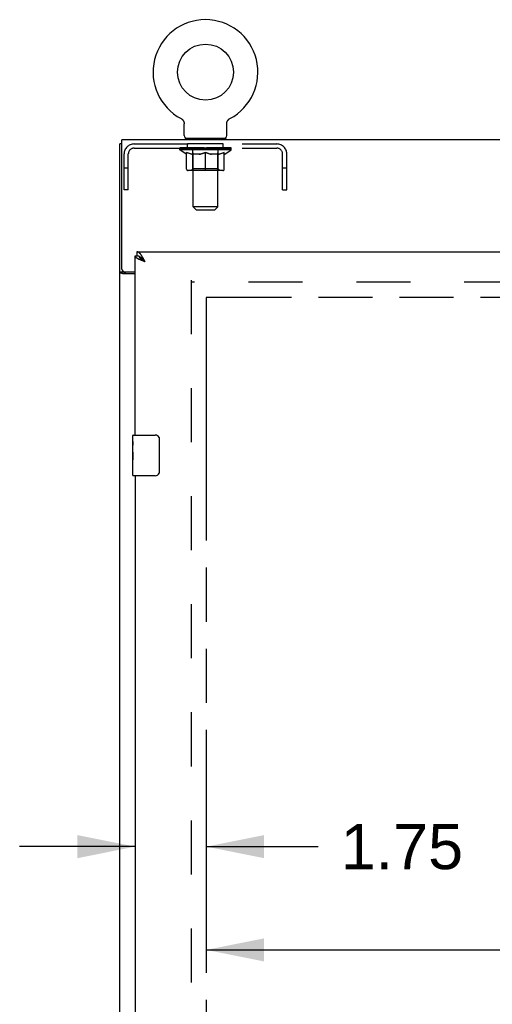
# Model space of a CAD drawing. Header units: inches. Extents: x 0 to 241, y 0 to 156.
# Tile 10 of 21: x 44 to 56, y 93 to 117. Entities that reach past the tile are written whole.
import ezdxf

# ---------------------------------------------------------------- set-up
doc = ezdxf.new("R2010")
doc.units = ezdxf.units.IN
doc.header["$LTSCALE"] = 13.26
doc.header["$MEASUREMENT"] = 0
doc.linetypes.add('HIDDEN', pattern=[0.2, 0.1, -0.1])
doc.linetypes.add('PHANTOM', pattern=[0.8, 0.45, -0.05, 0.1, -0.05, 0.1, -0.05])
doc.layers.get('0').update_dxf_attribs({"linetype": 'CONTINUOUS'})
for name, color, linetype in [('02___PRT_ALL_AXES', 7, 'CONTINUOUS'), ('AVAILABLE_DOOR_SPACE', 7, 'CONTINUOUS'), ('DEFAULT_2', 8, 'HIDDEN'), ('DIMENSIONS', 7, 'CONTINUOUS')]:
    doc.layers.add(name, color=color, linetype=linetype)
doc.styles.get("Standard").update_dxf_attribs({"font": 'arial.ttf'})
doc.dimstyles.new('DIMSTYLE_2', dxfattribs={"dimtxt": 1.106182, "dimasz": 1.418182, "dimexe": 0.09, "dimexo": 0.07, "dimgap": 0.039, "dimtad": 0, "dimtih": 1, "dimtoh": 1, "dimzin": 4, "dimdsep": 46, "dimtxsty": 'Standard', "dimblk": '_FILLED', "dimblk1": '_FILLED', "dimblk2": '_FILLED', "dimcen": 0.09, "dimazin": 1, "dimtfac": 1, "dimtdec": 3, "dimtofl": 0, "dimtmove": 0, "dimatfit": 3, "dimldrblk": '_FILLED', "dimfxl": 1, "dimtolj": 1, "dimtzin": 4, "dimarcsym": 0})

# ---------------------------------------------------------------- blocks, each defined once
blk = doc.blocks.new('_FILLED')
at = {"color": 0, "linetype": 'ByBlock'}
blk.add_solid([(0, 0), (-1, 0.2), (-1, -0.2)], dxfattribs=at)
blk = doc.blocks.new('*D15')
at = {"layer": 'DIMENSIONS', "color": 2, "linetype": 'Continuous'}
for p, q in [((48.601, 94.094), (60.376, 94.094)), ((71.913, 94.094), (65.347, 94.094))]:
    blk.add_line(p, q, dxfattribs=at)
at = {"layer": 'DIMENSIONS', "color": 2, "linetype": 'Continuous', "xscale": 1.4181818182, "yscale": 1.4181818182, "zscale": 1.4181818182, "rotation": 180}
blk.add_blockref('_FILLED', (48.601, 94.094), dxfattribs=at)
at = {"layer": 'DIMENSIONS', "color": 2, "linetype": 'Continuous', "xscale": 1.4181818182, "yscale": 1.4181818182, "zscale": 1.4181818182}
blk.add_blockref('_FILLED', (71.913, 94.094), dxfattribs=at)
at = {"layer": 'DIMENSIONS', "color": 2, "linetype": 'Continuous', "insert": (62.861, 94.647), "char_height": 1.1062, "width": 3.86547, "attachment_point": 2, "line_spacing_factor": 0.9}
blk.add_mtext('23.31', dxfattribs=at)
blk = doc.blocks.new('*D16')
at = {"layer": 'DIMENSIONS', "color": 2, "linetype": 'Continuous'}
for p, q in [((46.851, 96.629), (44.014, 96.629)), ((48.601, 96.629), (51.35, 96.629))]:
    blk.add_line(p, q, dxfattribs=at)
at = {"layer": 'DIMENSIONS', "color": 2, "linetype": 'Continuous', "xscale": 1.4181818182, "yscale": 1.4181818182, "zscale": 1.4181818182}
blk.add_blockref('_FILLED', (46.851, 96.629), dxfattribs=at)
at = {"layer": 'DIMENSIONS', "color": 2, "linetype": 'Continuous', "xscale": 1.4181818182, "yscale": 1.4181818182, "zscale": 1.4181818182, "rotation": 180}
blk.add_blockref('_FILLED', (48.601, 96.629), dxfattribs=at)
at = {"layer": 'DIMENSIONS', "color": 2, "linetype": 'Continuous', "insert": (51.903, 97.182), "char_height": 1.1062, "width": 3.00602, "attachment_point": 1, "line_spacing_factor": 0.9}
blk.add_mtext('1.75', dxfattribs=at)

msp = doc.modelspace()

# ---------------------------------------------------------------- linework, layer by layer
at = {"color": 7, "linetype": 'Continuous'}
for p, q in [((47.98, 114.501), (47.98, 114.501)), ((47.98, 114.501), (47.985, 114.498)), ((47.981, 114.5), (47.983, 114.499)), ((47.985, 114.498), (47.989, 114.495)), ((47.989, 114.495), (47.993, 114.493)), ((47.993, 114.493), (47.998, 114.49)), ((47.998, 114.49), (48.002, 114.486)), ((48.002, 114.486), (48.006, 114.483)), ((48.006, 114.483), (48.01, 114.48)), ((48.01, 114.48), (48.014, 114.476)), ((48.014, 114.476), (48.017, 114.472)), ((48.017, 114.472), (48.021, 114.468)), ((48.021, 114.469), (48.024, 114.464)), ((48.024, 114.465), (48.027, 114.46)), ((48.027, 114.46), (48.031, 114.456)), ((48.03, 114.456), (48.033, 114.452)), ((48.033, 114.452), (48.036, 114.447)), ((48.036, 114.447), (48.039, 114.443)), ((48.039, 114.443), (48.041, 114.438)), ((48.041, 114.438), (48.044, 114.433)), ((48.043, 114.434), (48.046, 114.429)), ((48.046, 114.429), (48.048, 114.424)), ((48.048, 114.424), (48.049, 114.419)), ((48.049, 114.419), (48.051, 114.414)), ((48.051, 114.414), (48.052, 114.409)), ((48.052, 114.409), (48.053, 114.404)), ((48.053, 114.404), (48.054, 114.399)), ((48.054, 114.399), (48.055, 114.394)), ((48.057, 114.081), (48.057, 114.373)), ((49.103, 114.388), (49.104, 114.394)), ((49.103, 114.383), (49.103, 114.388)), ((49.103, 114.378), (49.103, 114.383)), ((49.103, 114.378), (49.103, 114.383)), ((49.103, 114.373), (49.103, 114.378)), ((49.103, 114.081), (49.103, 114.373)), ((49.104, 114.394), (49.105, 114.399)), ((49.105, 114.399), (49.106, 114.404)), ((49.106, 114.404), (49.107, 114.409)), ((49.107, 114.409), (49.109, 114.414)), ((49.109, 114.414), (49.11, 114.419)), ((49.11, 114.419), (49.112, 114.424)), ((49.112, 114.424), (49.114, 114.429)), ((49.114, 114.429), (49.116, 114.434)), ((49.116, 114.433), (49.118, 114.438)), ((49.121, 114.443), (49.123, 114.447)), ((49.123, 114.447), (49.126, 114.452)), ((49.126, 114.452), (49.129, 114.456)), ((49.129, 114.456), (49.132, 114.46)), ((49.132, 114.46), (49.135, 114.465)), ((49.135, 114.464), (49.139, 114.469)), ((49.139, 114.468), (49.142, 114.472)), ((49.142, 114.472), (49.146, 114.476)), ((49.146, 114.476), (49.15, 114.48)), ((49.15, 114.48), (49.154, 114.483)), ((49.153, 114.483), (49.158, 114.486)), ((49.158, 114.486), (49.162, 114.49)), ((49.162, 114.49), (49.166, 114.493)), ((49.166, 114.493), (49.17, 114.495)), ((49.17, 114.495), (49.175, 114.498)), ((49.17, 114.495), (49.172, 114.496)), ((49.175, 114.498), (49.179, 114.501)), ((49.176, 114.499), (49.178, 114.5)), ((49.179, 114.501), (49.179, 114.501)), ((46.528, 113.878), (46.476, 113.878)), ((48.08, 114.012), (48.08, 113.982)), ((49.08, 114.012), (48.08, 114.012)), ((49.08, 114.012), (49.08, 113.982)), ((46.893, 111.232), (46.893, 111.128)), ((46.851, 111.128), (46.893, 111.128)), ((46.957, 111.111), (46.955, 111.112)), ((47.068, 111.018), (47.061, 111.025)), ((47.074, 111.011), (47.068, 111.018)), ((47.08, 110.996), (47.072, 111.002)), ((47.084, 111), (47.074, 111.011)), ((47.097, 110.985), (47.08, 110.996)), ((47.097, 110.985), (47.084, 111)), ((46.58, 110.73), (46.476, 110.73)), ((46.58, 110.73), (46.58, 110.742)), ((46.791, 106.571), (46.791, 106.717)), ((46.806, 106.732), (47.346, 106.732)), ((47.446, 106.632), (47.446, 105.832)), ((46.791, 106.313), (46.791, 106.347)), ((46.791, 106.116), (46.791, 106.148)), ((46.791, 105.747), (46.791, 105.886)), ((47.346, 105.732), (46.806, 105.732))]:
    msp.add_line(p, q, dxfattribs=at)
at = {"color": 3, "linetype": 'Continuous'}
for p, q in [((46.476, 42.086), (46.476, 113.878)), ((46.528, 110.801), (46.528, 113.982)), ((106.424, 113.982), (46.528, 113.982)), ((46.893, 111.232), (75.496, 111.232)), ((46.851, 106.732), (46.851, 111.128)), ((47.008, 111.019), (46.997, 111.023)), ((47.02, 111.014), (47.008, 111.019)), ((47.031, 111.01), (47.02, 111.014)), ((47.043, 111.005), (47.031, 111.01)), ((47.055, 111.001), (47.043, 111.005)), ((47.061, 111.053), (47.054, 111.065)), ((47.073, 110.994), (47.055, 111.001)), ((47.068, 111.041), (47.061, 111.053)), ((47.074, 111.029), (47.068, 111.041)), ((47.097, 110.985), (47.073, 110.994)), ((47.084, 111.01), (47.074, 111.029)), ((47.097, 110.985), (47.084, 111.01)), ((46.588, 110.741), (46.851, 110.741)), ((46.851, 110.689), (46.546, 110.689)), ((46.851, 105.732), (46.851, 80.482))]:
    msp.add_line(p, q, dxfattribs=at)
at = {"color": 7, "linetype": 'Continuous'}
for points in [[(48.055, 114.394), (48.056, 114.388), (48.056, 114.383)], [(48.056, 114.388), (48.056, 114.383), (48.057, 114.378), (48.057, 114.373)], [(49.118, 114.438), (49.121, 114.443), (49.123, 114.447)], [(46.955, 111.112), (46.952, 111.113), (46.949, 111.115), (46.945, 111.116), (46.942, 111.118), (46.939, 111.119), (46.936, 111.12), (46.932, 111.121), (46.929, 111.122), (46.926, 111.123), (46.922, 111.124), (46.919, 111.125), (46.916, 111.126), (46.912, 111.126), (46.909, 111.127), (46.906, 111.127), (46.903, 111.127), (46.899, 111.128), (46.896, 111.128), (46.893, 111.128)], [(47.051, 111.035), (47.048, 111.038), (47.044, 111.042), (47.041, 111.045), (47.038, 111.048), (47.035, 111.051), (47.031, 111.055), (47.028, 111.058), (47.025, 111.061), (47.021, 111.064), (47.018, 111.067), (47.015, 111.07), (47.011, 111.073), (47.008, 111.075), (47.005, 111.078), (47.002, 111.081), (46.998, 111.084), (46.995, 111.086), (46.992, 111.089), (46.988, 111.091), (46.985, 111.093), (46.982, 111.096), (46.978, 111.098), (46.975, 111.1), (46.972, 111.102), (46.969, 111.104), (46.965, 111.106), (46.962, 111.108), (46.959, 111.11), (46.957, 111.111)], [(47.059, 111.01), (47.051, 111.016), (47.047, 111.018), (47.043, 111.021), (47.039, 111.024), (47.035, 111.026), (47.031, 111.029), (47.027, 111.032), (47.023, 111.035), (47.02, 111.037), (47.016, 111.04), (47.013, 111.043), (47.009, 111.046), (47.006, 111.048), (47.003, 111.051), (47, 111.054), (46.996, 111.057), (46.993, 111.059), (46.991, 111.062), (46.988, 111.065), (46.985, 111.068), (46.982, 111.07), (46.98, 111.073), (46.978, 111.076), (46.975, 111.079), (46.973, 111.081), (46.971, 111.084), (46.969, 111.087), (46.967, 111.089), (46.966, 111.092), (46.964, 111.095), (46.962, 111.098), (46.961, 111.1), (46.96, 111.103), (46.959, 111.106), (46.958, 111.109), (46.957, 111.111)], [(47.061, 111.025), (47.058, 111.028), (47.051, 111.035)], [(47.072, 111.002), (47.063, 111.007), (47.059, 111.01)], [(46.596, 110.715), (46.593, 110.716), (46.591, 110.717), (46.589, 110.719), (46.586, 110.72), (46.585, 110.721), (46.583, 110.723), (46.582, 110.724), (46.581, 110.726), (46.58, 110.727), (46.58, 110.729), (46.58, 110.73)], [(46.62, 110.689), (46.62, 110.691), (46.62, 110.693), (46.619, 110.695), (46.619, 110.697), (46.618, 110.699), (46.617, 110.7), (46.616, 110.702), (46.614, 110.703), (46.613, 110.705), (46.611, 110.706), (46.609, 110.708), (46.607, 110.709), (46.605, 110.71), (46.603, 110.711), (46.6, 110.713), (46.596, 110.715)], [(47.439, 106.668), (47.441, 106.662), (47.443, 106.656), (47.444, 106.651), (47.445, 106.644), (47.445, 106.638), (47.446, 106.632)], [(47.446, 105.832), (47.445, 105.826), (47.445, 105.819), (47.444, 105.813), (47.443, 105.807), (47.441, 105.801), (47.439, 105.796)]]:
    msp.add_lwpolyline(points, dxfattribs=at)
at = {"color": 3, "linetype": 'Continuous'}
for points in [[(47.018, 111.126), (47.015, 111.131), (47.011, 111.136), (47.008, 111.141), (47.005, 111.146), (47.002, 111.151), (46.998, 111.155), (46.995, 111.16), (46.992, 111.164), (46.988, 111.168), (46.985, 111.172), (46.982, 111.176), (46.978, 111.18), (46.975, 111.184), (46.972, 111.188), (46.969, 111.191), (46.965, 111.195), (46.962, 111.198), (46.959, 111.201), (46.955, 111.204), (46.952, 111.207), (46.949, 111.209), (46.945, 111.212), (46.942, 111.214), (46.939, 111.217), (46.936, 111.219), (46.932, 111.221), (46.929, 111.222), (46.926, 111.224), (46.922, 111.225), (46.919, 111.227), (46.916, 111.228), (46.912, 111.229), (46.909, 111.23), (46.906, 111.231), (46.903, 111.231), (46.899, 111.232), (46.896, 111.232), (46.893, 111.232)], [(46.955, 111.041), (46.95, 111.043), (46.946, 111.045), (46.941, 111.048), (46.936, 111.05), (46.932, 111.052), (46.927, 111.054), (46.923, 111.057), (46.919, 111.059), (46.915, 111.061), (46.911, 111.063), (46.907, 111.066), (46.903, 111.068), (46.899, 111.07), (46.896, 111.072), (46.892, 111.074), (46.889, 111.077), (46.886, 111.079), (46.883, 111.081), (46.88, 111.083), (46.877, 111.086), (46.874, 111.088), (46.872, 111.09), (46.869, 111.092), (46.867, 111.094), (46.865, 111.097), (46.863, 111.099), (46.861, 111.101), (46.86, 111.103), (46.858, 111.106), (46.857, 111.108), (46.855, 111.11), (46.854, 111.112), (46.853, 111.115), (46.853, 111.117), (46.852, 111.119), (46.851, 111.121), (46.851, 111.123), (46.851, 111.126), (46.851, 111.128)], [(46.997, 111.023), (46.986, 111.028), (46.981, 111.03), (46.976, 111.032), (46.97, 111.034), (46.965, 111.037), (46.96, 111.039), (46.955, 111.041)], [(47.054, 111.065), (47.051, 111.071), (47.048, 111.077), (47.044, 111.083), (47.041, 111.088), (47.038, 111.094), (47.035, 111.099), (47.031, 111.105), (47.028, 111.11), (47.025, 111.116), (47.021, 111.121), (47.018, 111.126)], [(46.546, 110.689), (46.543, 110.691), (46.541, 110.692), (46.538, 110.694), (46.535, 110.696), (46.531, 110.697), (46.528, 110.698), (46.523, 110.7), (46.519, 110.701), (46.515, 110.703), (46.511, 110.704), (46.507, 110.705), (46.503, 110.707), (46.5, 110.708), (46.496, 110.709), (46.493, 110.711), (46.49, 110.712), (46.487, 110.714), (46.485, 110.715), (46.483, 110.717), (46.481, 110.719), (46.479, 110.721), (46.478, 110.722), (46.477, 110.724), (46.476, 110.726), (46.476, 110.728), (46.476, 110.73)]]:
    msp.add_lwpolyline(points, dxfattribs=at)
at = {"color": 7, "linetype": 'Continuous'}
msp.add_circle((48.58, 115.64), 0.688, dxfattribs=at)
for centre, radius, start, end in [((48.58, 115.64), 1.288, 297.7005, 242.2995), ((48.126, 114.081), 0.069, 180, 270), ((49.034, 114.081), 0.069, 270, 360), ((46.806, 106.717), 0.015, 90, 180), ((47.346, 106.632), 0.1, 21.1999, 90), ((46.806, 105.747), 0.015, 180, 270), ((47.346, 105.832), 0.1, 270, 338.7946)]:
    msp.add_arc(centre, radius, start, end, dxfattribs=at)
at = {"color": 3, "linetype": 'Continuous'}
msp.add_arc((46.588, 110.801), 0.06, 180, 270, dxfattribs=at)
at = {"layer": '02___PRT_ALL_AXES', "color": 8, "linetype": 'HIDDEN'}
for p, q in [((48.142, 113.774), (48.142, 113.878)), ((49.017, 113.878), (48.142, 113.878)), ((49.017, 113.774), (49.017, 113.878)), ((49.017, 113.774), (48.142, 113.774))]:
    msp.add_line(p, q, dxfattribs=at)
at = {"layer": '02___PRT_ALL_AXES', "color": 7, "linetype": 'Continuous'}
for p, q in [((46.791, 106.571), (46.791, 106.717)), ((46.791, 106.313), (46.791, 106.57)), ((46.796, 106.515), (46.791, 106.515)), ((46.791, 106.347), (46.798, 106.347)), ((46.798, 106.347), (46.798, 106.483)), ((46.791, 105.747), (46.791, 106.311)), ((46.792, 106.284), (46.791, 106.284)), ((46.791, 106.152), (46.797, 106.152)), ((46.791, 106.116), (46.798, 106.116)), ((46.792, 106.286), (46.794, 106.264)), ((46.798, 105.886), (46.798, 106.116)), ((46.791, 106.054), (46.798, 106.054)), ((46.791, 105.886), (46.798, 105.886))]:
    msp.add_line(p, q, dxfattribs=at)
for points in [[(46.791, 106.571), (46.791, 106.567), (46.791, 106.563), (46.792, 106.557), (46.793, 106.544)], [(46.793, 106.544), (46.794, 106.537), (46.795, 106.529), (46.796, 106.52)], [(46.796, 106.52), (46.797, 106.511), (46.797, 106.502), (46.798, 106.493), (46.798, 106.483)], [(46.791, 106.313), (46.791, 106.305), (46.791, 106.296), (46.792, 106.286)], [(46.794, 106.264), (46.795, 106.252), (46.796, 106.24), (46.797, 106.228), (46.797, 106.215), (46.798, 106.203), (46.798, 106.19), (46.798, 106.177), (46.797, 106.164), (46.797, 106.152), (46.796, 106.139), (46.795, 106.127)]]:
    msp.add_lwpolyline(points, dxfattribs=at)
msp.add_ellipse((47.054, 106.148), major_axis=(0.263, 0), ratio=0.432808, start_param=3.141593, end_param=3.321581, dxfattribs=at)
at = {"layer": 'AVAILABLE_DOOR_SPACE', "color": 4, "linetype": 'PHANTOM'}
for p, q in [((48.601, 110.107), (48.601, 49.857)), ((71.913, 110.107), (48.601, 110.107))]:
    msp.add_line(p, q, dxfattribs=at)
at = {"layer": 'DEFAULT_2', "color": 8, "linetype": 'HIDDEN'}
for p, q in [((47.98, 114.501), (47.98, 114.501)), ((47.988, 114.496), (47.989, 114.495)), ((49.179, 114.501), (49.179, 114.501)), ((46.826, 113.878), (50.333, 113.878)), ((48.267, 114.012), (48.267, 113.982)), ((48.28, 112.331), (48.28, 113.977)), ((48.88, 112.331), (48.88, 113.977)), ((48.892, 114.012), (48.892, 113.982)), ((46.58, 112.753), (46.58, 113.631)), ((46.684, 112.753), (46.684, 113.631)), ((46.826, 113.774), (50.333, 113.774)), ((47.946, 113.735), (47.946, 113.782)), ((48.106, 113.624), (47.946, 113.735)), ((49.213, 113.735), (47.946, 113.735)), ((47.956, 113.775), (47.956, 113.782)), ((47.965, 113.772), (47.965, 113.775)), ((47.965, 113.772), (49.195, 113.772)), ((47.974, 113.772), (47.974, 113.775)), ((47.975, 113.772), (47.975, 113.775)), ((47.985, 113.775), (47.985, 113.782)), ((48.001, 113.772), (48.001, 113.775)), ((48.003, 113.772), (48.003, 113.775)), ((48.031, 113.775), (48.031, 113.782)), ((48.046, 113.772), (48.046, 113.775)), ((48.048, 113.772), (48.048, 113.775)), ((48.253, 113.775), (48.051, 113.775)), ((48.095, 113.775), (48.095, 113.782)), ((48.096, 113.772), (48.096, 113.775)), ((48.097, 113.772), (48.097, 113.775)), ((48.1, 113.772), (48.1, 113.775)), ((48.106, 113.624), (48.116, 113.624)), ((48.107, 113.772), (48.107, 113.775)), ((48.107, 113.772), (48.107, 113.775)), ((48.11, 113.772), (48.11, 113.775)), ((48.114, 113.772), (48.114, 113.776)), ((48.116, 113.261), (48.116, 113.667)), ((48.118, 113.772), (48.118, 113.775)), ((48.132, 113.772), (48.132, 113.775)), ((48.15, 113.772), (48.15, 113.775)), ((48.151, 113.772), (48.151, 113.778)), ((48.171, 113.772), (48.171, 113.775)), ((48.171, 113.772), (48.171, 113.775)), ((48.173, 113.775), (48.173, 113.782)), ((48.182, 113.772), (48.182, 113.775)), ((48.186, 113.772), (48.186, 113.775)), ((48.196, 113.772), (48.196, 113.775)), ((48.207, 113.772), (48.207, 113.779)), ((48.223, 113.772), (48.223, 113.775)), ((48.226, 113.772), (48.226, 113.775)), ((48.253, 113.772), (48.253, 113.775)), ((48.32, 113.775), (48.258, 113.775)), ((48.438, 113.624), (48.259, 113.624)), ((48.263, 113.775), (48.263, 113.782)), ((48.267, 113.263), (48.267, 113.732)), ((48.27, 113.772), (48.27, 113.775)), ((48.275, 113.772), (48.275, 113.775)), ((48.281, 113.772), (48.281, 113.78)), ((48.285, 113.772), (48.285, 113.775)), ((48.296, 113.772), (48.296, 113.775)), ((48.32, 113.772), (48.32, 113.775)), ((48.395, 113.775), (48.336, 113.775)), ((48.356, 113.772), (48.356, 113.775)), ((48.363, 113.775), (48.363, 113.782)), ((48.367, 113.772), (48.367, 113.775)), ((48.369, 113.772), (48.369, 113.781)), ((48.372, 113.772), (48.372, 113.775)), ((48.379, 113.772), (48.379, 113.775)), ((48.395, 113.772), (48.395, 113.775)), ((48.475, 113.775), (48.421, 113.775)), ((48.434, 113.772), (48.434, 113.775)), ((48.465, 113.775), (48.58, 113.782)), ((48.47, 113.775), (48.47, 113.782)), ((48.47, 113.775), (48.47, 113.782)), ((48.47, 113.782), (48.47, 113.782)), ((48.47, 113.772), (48.47, 113.775)), ((48.474, 113.772), (48.474, 113.775)), ((48.475, 113.772), (48.475, 113.775)), ((48.476, 113.772), (48.476, 113.775)), ((48.559, 113.775), (48.511, 113.775)), ((48.516, 113.772), (48.516, 113.775)), ((48.559, 113.772), (48.559, 113.775)), ((48.577, 113.775), (48.577, 113.775)), ((48.577, 113.772), (48.577, 113.775)), ((48.577, 113.772), (48.577, 113.775)), ((48.58, 113.775), (48.58, 113.782)), ((48.58, 113.224), (48.58, 113.667)), ((48.582, 113.772), (48.582, 113.775)), ((48.582, 113.772), (48.582, 113.775)), ((48.582, 113.775), (48.582, 113.775)), ((48.584, 113.775), (48.649, 113.775)), ((48.601, 113.772), (48.601, 113.775)), ((48.617, 113.775), (48.617, 113.78)), ((48.617, 113.78), (48.694, 113.775)), ((48.638, 113.775), (48.638, 113.778)), ((48.643, 113.772), (48.643, 113.775)), ((48.684, 113.772), (48.684, 113.775)), ((48.684, 113.772), (48.684, 113.775)), ((48.684, 113.775), (48.739, 113.775)), ((48.685, 113.772), (48.685, 113.775)), ((48.689, 113.775), (48.689, 113.782)), ((48.689, 113.782), (48.69, 113.782)), ((48.689, 113.772), (48.689, 113.775)), ((48.69, 113.775), (48.69, 113.782)), ((48.901, 113.624), (48.721, 113.624)), ((48.726, 113.772), (48.726, 113.775)), ((48.765, 113.772), (48.765, 113.775)), ((48.765, 113.775), (48.824, 113.775)), ((48.78, 113.772), (48.78, 113.775)), ((48.787, 113.772), (48.787, 113.775)), ((48.79, 113.772), (48.79, 113.781)), ((48.793, 113.772), (48.793, 113.775)), ((48.796, 113.775), (48.796, 113.782)), ((48.804, 113.772), (48.804, 113.775)), ((48.84, 113.772), (48.84, 113.775)), ((48.84, 113.775), (48.902, 113.775)), ((48.864, 113.772), (48.864, 113.775)), ((48.875, 113.772), (48.875, 113.775)), ((48.879, 113.772), (48.879, 113.78)), ((48.885, 113.772), (48.885, 113.775)), ((48.89, 113.772), (48.89, 113.775)), ((48.892, 113.263), (48.892, 113.732)), ((48.896, 113.775), (48.896, 113.782)), ((48.907, 113.772), (48.907, 113.775)), ((48.907, 113.775), (49.108, 113.775)), ((48.934, 113.772), (48.934, 113.775)), ((48.937, 113.772), (48.937, 113.775)), ((48.952, 113.772), (48.952, 113.779)), ((48.964, 113.772), (48.964, 113.775)), ((48.973, 113.772), (48.973, 113.775)), ((48.977, 113.772), (48.977, 113.775)), ((48.987, 113.775), (48.987, 113.782)), ((48.988, 113.772), (48.988, 113.775)), ((48.988, 113.772), (48.988, 113.775)), ((49.009, 113.772), (49.009, 113.778)), ((49.009, 113.772), (49.009, 113.775)), ((49.027, 113.772), (49.027, 113.775)), ((49.041, 113.772), (49.041, 113.775)), ((49.043, 113.261), (49.043, 113.667)), ((49.043, 113.624), (49.054, 113.624)), ((49.046, 113.772), (49.046, 113.776)), ((49.049, 113.772), (49.049, 113.775)), ((49.052, 113.772), (49.052, 113.775)), ((49.053, 113.772), (49.053, 113.775)), ((49.054, 113.624), (49.213, 113.735)), ((49.06, 113.772), (49.06, 113.775)), ((49.063, 113.772), (49.063, 113.775)), ((49.063, 113.772), (49.063, 113.775)), ((49.065, 113.775), (49.065, 113.782)), ((49.111, 113.772), (49.111, 113.775)), ((49.114, 113.772), (49.114, 113.775)), ((49.128, 113.775), (49.128, 113.782)), ((49.157, 113.772), (49.157, 113.775)), ((49.159, 113.772), (49.159, 113.775)), ((49.175, 113.775), (49.175, 113.782)), ((49.185, 113.772), (49.185, 113.775)), ((49.186, 113.772), (49.186, 113.775)), ((49.195, 113.772), (49.195, 113.775)), ((49.203, 113.775), (49.203, 113.782)), ((49.213, 113.735), (49.213, 113.782)), ((50.476, 112.753), (50.476, 113.631)), ((50.58, 112.753), (50.58, 113.631)), ((46.684, 113.283), (46.58, 113.283)), ((49.006, 113.224), (48.153, 113.224)), ((48.267, 113.263), (48.227, 113.224)), ((48.892, 113.263), (48.267, 113.263)), ((48.892, 113.263), (48.932, 113.224)), ((50.58, 113.283), (50.476, 113.283)), ((46.684, 112.753), (46.58, 112.753)), ((50.476, 112.753), (50.58, 112.753)), ((48.349, 112.262), (48.28, 112.331)), ((48.88, 112.331), (48.28, 112.331)), ((48.349, 112.262), (48.811, 112.262)), ((48.811, 112.262), (48.88, 112.331)), ((48.226, 110.534), (48.226, 49.43)), ((74.83, 110.482), (48.226, 110.482))]:
    msp.add_line(p, q, dxfattribs=at)
for points in [[(48.116, 113.667), (48.142, 113.657), (48.167, 113.648), (48.192, 113.64), (48.217, 113.634), (48.242, 113.628), (48.266, 113.624)], [(48.259, 113.624), (48.235, 113.628), (48.212, 113.634), (48.188, 113.641), (48.164, 113.648), (48.14, 113.657), (48.116, 113.666)], [(48.429, 113.624), (48.454, 113.628), (48.478, 113.634), (48.503, 113.641), (48.529, 113.648), (48.554, 113.657), (48.58, 113.667)], [(48.58, 113.666), (48.555, 113.656), (48.531, 113.648), (48.508, 113.64), (48.485, 113.634), (48.461, 113.628), (48.438, 113.624)], [(48.58, 113.667), (48.606, 113.657), (48.631, 113.648), (48.656, 113.64), (48.681, 113.634), (48.706, 113.628), (48.731, 113.624)], [(48.721, 113.624), (48.698, 113.628), (48.674, 113.634), (48.651, 113.64), (48.628, 113.648), (48.604, 113.656), (48.58, 113.666)], [(48.893, 113.624), (48.918, 113.628), (48.943, 113.634), (48.967, 113.64), (48.992, 113.648), (49.018, 113.657), (49.043, 113.667)], [(49.043, 113.666), (49.019, 113.656), (48.995, 113.648), (48.971, 113.64), (48.947, 113.634), (48.924, 113.628), (48.901, 113.624)]]:
    msp.add_lwpolyline(points, dxfattribs=at)
for centre, radius, start, end in [((46.826, 113.631), 0.246, 90, 180), ((48.245, 113.977), 0.0345, 0, 90), ((48.914, 113.977), 0.0345, 90, 180), ((50.333, 113.631), 0.246, 0, 90), ((46.826, 113.631), 0.142, 90, 180), ((48.227, 113.732), 0.0398, 0, 90), ((48.932, 113.732), 0.0398, 90, 180), ((50.333, 113.631), 0.142, 0, 90), ((48.153, 113.261), 0.0371, 180, 270), ((49.006, 113.261), 0.0371, 270, 360)]:
    msp.add_arc(centre, radius, start, end, dxfattribs=at)
for centre, major_axis, ratio, start_param, end_param in [((48.58, 113.782), (0.633, 0.007), 0.05963, 2.96643, 3.140963), ((47.927, 113.77), (0.198, 0), 0.060556, 0.430652, 1.470503), ((48.58, 113.782), (0.633, 0), 0.060556, -3.141593, -2.96706), ((47.927, 113.763), (0.198, 0.002), 0.05963, 1.376596, 1.469874), ((48.58, 113.782), (0.633, 0.013), 0.05688, 2.791345, 2.965878), ((47.902, 113.77), (0.198, 0.002), 0.05963, 0.25549, 1.295341), ((47.971, 113.77), (0.198, -0.002), 0.05963, 0.605815, 1.645666), ((48.58, 113.782), (0.633, -0.007), 0.05963, -2.96643, -2.791898), ((47.971, 113.763), (0.198, 0), 0.060556, 1.551758, 1.645036), ((47.902, 113.763), (0.198, 0.004), 0.05688, 1.20151, 1.294789), ((47.972, 113.766), (0.164, 0.002), 0.05963, 1.065228, 1.614276), ((47.952, 113.766), (0.164, 0.003), 0.05688, 0.890143, 1.43919), ((48.01, 113.766), (0.164, 0), 0.060556, 1.240391, 1.789438), ((48.58, 113.782), (0.633, 0.019), 0.052395, 2.616403, 2.790936), ((47.899, 113.77), (0.198, 0.004), 0.05688, 0.080405, 1.120256), ((48.033, 113.77), (0.198, -0.004), 0.05688, 0.7809, 1.820751), ((48.58, 113.782), (0.633, -0.013), 0.05688, -2.791345, -2.616812), ((48.033, 113.763), (0.198, -0.002), 0.05963, 1.72692, 1.820198), ((47.899, 113.763), (0.198, 0.006), 0.052395, 1.026568, 1.119847), ((47.952, 113.766), (0.164, 0.005), 0.052395, 0.715201, 1.264248), ((48.066, 113.766), (0.164, -0.002), 0.05963, 1.415553, 1.9646), ((48.58, 113.782), (0.633, 0.025), 0.046319, 2.441654, 2.616187), ((48.113, 113.77), (0.198, -0.006), 0.052395, 0.955842, 1.995693), ((47.916, 113.77), (0.198, 0.006), 0.052395, -0.094537, 0.945314), ((48.58, 113.782), (0.633, -0.019), 0.052395, -2.616403, -2.44187), ((48.113, 113.763), (0.198, -0.004), 0.05688, 1.902006, 1.995284), ((47.916, 113.763), (0.198, 0.008), 0.046319, 0.851819, 0.945098), ((47.97, 113.766), (0.164, 0.006), 0.046319, 0.540452, 1.089499), ((48.137, 113.766), (0.164, -0.003), 0.05688, 1.590638, 2.139686), ((48.58, 113.782), (0.633, 0.029), 0.038841, 2.267123, 2.441656), ((48.206, 113.77), (0.198, -0.008), 0.046319, 1.130591, 2.170442), ((47.953, 113.77), (0.198, 0.008), 0.046319, -0.269286, 0.770565), ((48.58, 113.782), (0.633, -0.025), 0.046319, -2.441654, -2.267121), ((48.206, 113.763), (0.198, -0.006), 0.052395, 2.076947, 2.170226), ((47.953, 113.763), (0.198, 0.009), 0.038841, 0.677289, 0.770567), ((48.007, 113.766), (0.164, 0.008), 0.038841, 0.365921, 0.914969), ((48.221, 113.766), (0.164, -0.005), 0.052395, 1.76558, 2.314627), ((48.58, 113.782), (0.633, 0.033), 0.030195, 2.09281, 2.267343), ((48.311, 113.77), (0.198, -0.009), 0.038841, 1.305122, 2.344973), ((48.009, 113.77), (0.198, 0.009), 0.038841, -0.443817, 0.596034), ((48.58, 113.782), (0.633, -0.029), 0.038841, -2.267123, -2.092591), ((48.311, 113.763), (0.198, -0.008), 0.046319, 2.251696, 2.344975), ((48.009, 113.763), (0.198, 0.01), 0.030195, 0.502975, 0.596254), ((48.061, 113.766), (0.164, 0.009), 0.030195, 0.191608, 0.740655), ((48.317, 113.766), (0.164, -0.006), 0.046319, 1.940329, 2.489376), ((48.082, 113.77), (0.198, 0.01), 0.030195, -0.61813, 0.421721), ((48.58, 113.782), (0.633, 0.036), 0.020645, 1.918687, 2.09322), ((48.424, 113.77), (0.198, -0.01), 0.030195, 1.479435, 2.519286), ((48.58, 113.782), (0.633, -0.033), 0.030195, -2.09281, -1.918277), ((48.424, 113.763), (0.198, -0.009), 0.038841, 2.426227, 2.519505), ((48.082, 113.763), (0.198, 0.011), 0.020645, 0.328852, 0.422131), ((48.131, 113.766), (0.164, 0.009), 0.020645, 0.017485, 0.566532), ((48.42, 113.766), (0.164, -0.008), 0.038841, 2.11486, 2.663907), ((48.171, 113.77), (0.198, 0.011), 0.020645, -0.792253, 0.247598), ((48.58, 113.782), (0.633, 0.038), 0.010478, 1.744704, 1.919237), ((48.542, 113.77), (0.198, -0.011), 0.020645, 1.653558, 2.693409), ((48.58, 113.782), (0.633, -0.036), 0.020645, -1.918687, -1.744154), ((48.542, 113.763), (0.198, -0.01), 0.030195, 2.60054, 2.693819), ((48.171, 113.763), (0.198, 0.012), 0.010478, 0.154869, 0.248148), ((48.215, 113.766), (0.164, 0.01), 0.010478, 6.126688, 6.675735), ((48.529, 113.766), (0.164, -0.009), 0.030195, 2.289173, 2.83822), ((48.272, 113.77), (0.198, 0.012), 0.010478, -0.966236, -0.000846), ((48.66, 113.77), (0.198, -0.012), 0.010478, 1.827541, 2.867392), ((48.58, 113.782), (0.633, -0.038), 0.010478, -1.744704, -1.563007), ((48.66, 113.763), (0.198, -0.011), 0.020645, 2.774664, 2.867942), ((48.638, 113.766), (0.164, -0.009), 0.020645, 2.463296, 3.012344), ((48.499, 113.77), (0.198, 0.012), 0.010478, 0.274201, 1.314052), ((48.413, 113.766), (0.164, 0.01), 0.010478, -0.000483, 0.504314), ((48.383, 113.763), (0.198, 0.012), 0.010478, 0.099668, 0.192946), ((48.58, 113.782), (0.633, 0.038), 0.010478, -1.571421, -1.396888), ((48.747, 113.766), (0.164, -0.01), 0.010478, 2.637279, 3.14189), ((48.777, 113.763), (0.198, -0.012), 0.010478, 2.74231, 2.948646), ((48.618, 113.77), (0.198, 0.011), 0.020645, 0.448184, 1.488034), ((48.521, 113.766), (0.164, 0.009), 0.020645, 0.129249, 0.678296), ((48.499, 113.763), (0.198, 0.011), 0.020645, 0.273651, 0.366929), ((48.887, 113.77), (0.198, -0.012), 0.010478, -3.140747, -2.175357), ((48.58, 113.782), (0.633, 0.036), 0.020645, -1.397439, -1.222906), ((48.58, 113.782), (0.633, -0.038), 0.010478, 1.222355, 1.396888), ((48.736, 113.77), (0.198, 0.01), 0.030195, 0.622307, 1.662158), ((48.631, 113.766), (0.164, 0.009), 0.030195, 0.303372, 0.852419), ((48.944, 113.766), (0.164, -0.01), 0.010478, 2.749043, 3.29809), ((48.988, 113.77), (0.198, -0.011), 0.020645, 2.893995, 3.933846), ((48.618, 113.763), (0.198, 0.01), 0.030195, 0.447774, 0.541052), ((48.988, 113.763), (0.198, -0.012), 0.010478, 2.893445, 2.986723), ((48.58, 113.782), (0.633, 0.033), 0.030195, -1.223315, -1.048783), ((48.58, 113.782), (0.633, -0.036), 0.020645, 1.048373, 1.222906), ((48.848, 113.77), (0.198, 0.009), 0.038841, 0.79662, 1.836471), ((48.739, 113.766), (0.164, 0.008), 0.038841, 0.477686, 1.026733), ((49.028, 113.766), (0.164, -0.009), 0.020645, 2.57506, 3.124108), ((49.077, 113.77), (0.198, -0.01), 0.030195, 2.719872, 3.759723), ((48.953, 113.77), (0.198, 0.008), 0.046319, 0.971151, 2.011002), ((48.736, 113.763), (0.198, 0.009), 0.038841, 0.622087, 0.715366), ((49.077, 113.763), (0.198, -0.011), 0.020645, 2.719462, 2.812741), ((48.58, 113.782), (0.633, 0.029), 0.038841, -1.049002, -0.874469), ((48.58, 113.782), (0.633, -0.033), 0.030195, 0.87425, 1.048783), ((48.843, 113.766), (0.164, 0.006), 0.046319, 0.652216, 1.201263), ((49.047, 113.77), (0.198, 0.006), 0.052395, 1.1459, 2.185751), ((49.098, 113.766), (0.164, -0.009), 0.030195, 2.400937, 2.949985), ((49.151, 113.77), (0.198, -0.009), 0.038841, 2.545558, 3.585409), ((48.938, 113.766), (0.164, 0.005), 0.052395, 0.826965, 1.376012), ((48.848, 113.763), (0.198, 0.008), 0.046319, 0.796618, 0.889896), ((49.151, 113.763), (0.198, -0.01), 0.030195, 2.545339, 2.638617), ((49.126, 113.77), (0.198, 0.004), 0.05688, 1.320842, 2.360692), ((48.58, 113.782), (0.633, 0.025), 0.046319, -0.874471, -0.699939), ((48.58, 113.782), (0.633, -0.029), 0.038841, 0.699936, 0.874469), ((49.207, 113.77), (0.198, -0.008), 0.046319, 2.371028, 3.410879), ((49.152, 113.766), (0.164, -0.008), 0.038841, 2.226624, 2.775671), ((49.189, 113.77), (0.198, 0.002), 0.05963, 1.495927, 2.535778), ((49.023, 113.766), (0.164, 0.003), 0.05688, 1.001907, 1.550954), ((49.244, 113.77), (0.198, -0.006), 0.052395, 2.196279, 3.23613), ((49.189, 113.766), (0.164, -0.006), 0.046319, 2.052093, 2.601141), ((48.953, 113.763), (0.198, 0.006), 0.052395, 0.971367, 1.064645), ((49.233, 113.77), (0.198, 0), 0.060556, 1.671089, 2.71094), ((49.207, 113.763), (0.198, -0.009), 0.038841, 2.371026, 2.464304), ((49.261, 113.77), (0.198, -0.004), 0.05688, 2.021337, 3.061188), ((48.58, 113.782), (0.633, 0.019), 0.052395, -0.699723, -0.52519), ((48.58, 113.782), (0.633, -0.025), 0.046319, 0.525406, 0.699939), ((49.257, 113.77), (0.198, -0.002), 0.05963, 1.846251, 2.886102), ((49.094, 113.766), (0.164, 0.002), 0.05963, 1.176993, 1.72604), ((49.208, 113.766), (0.164, -0.005), 0.052395, 1.877344, 2.426392), ((49.149, 113.766), (0.164, 0), 0.060556, 1.352155, 1.901202), ((49.207, 113.766), (0.164, -0.003), 0.05688, 1.702402, 2.25145), ((49.187, 113.766), (0.164, -0.002), 0.05963, 1.527317, 2.076364), ((49.047, 113.763), (0.198, 0.004), 0.05688, 1.146309, 1.239587), ((49.244, 113.763), (0.198, -0.008), 0.046319, 2.196495, 2.289773), ((48.58, 113.782), (0.633, 0.013), 0.05688, -0.524781, -0.350248), ((48.58, 113.782), (0.633, -0.019), 0.052395, 0.350657, 0.52519), ((49.126, 113.763), (0.198, 0.002), 0.05963, 1.321394, 1.414673), ((49.261, 113.763), (0.198, -0.006), 0.052395, 2.021746, 2.115024), ((48.58, 113.782), (0.633, 0.007), 0.05963, -0.349695, -0.175162), ((48.58, 113.782), (0.633, -0.013), 0.05688, 0.175715, 0.350248), ((49.189, 113.763), (0.198, 0), 0.060556, 1.496556, 1.589835), ((49.257, 113.763), (0.198, -0.004), 0.05688, 1.846804, 1.940083), ((49.233, 113.763), (0.198, -0.002), 0.05963, 1.671719, 1.764997), ((48.58, 113.782), (0.633, 0), 0.060556, -0.174533, 0), ((48.58, 113.782), (0.633, -0.007), 0.05963, 0.000629, 0.175162)]:
    msp.add_ellipse(centre, major_axis=major_axis, ratio=ratio, start_param=start_param, end_param=end_param, dxfattribs=at)

# ---------------------------------------------------------------- dimensions: what is measured, and where the dimension line sits
at = {"layer": 'DIMENSIONS', "color": 2, "linetype": 'Continuous'}
dim = msp.add_linear_dim(base=(46.851, 96.629), p1=(48.601, 110.107), p2=(46.851, 104.524), angle=180, dimstyle='DIMSTYLE_2', dxfattribs=at)
dim.commit()
dim.dimension.update_dxf_attribs({"geometry": '*D16', "text_midpoint": (53.458, 96.623), "dimtype": 160})
dim = msp.add_linear_dim(base=(71.913, 94.094), p1=(48.601, 110.107), p2=(71.913, 110.107), dimstyle='DIMSTYLE_2', dxfattribs=at)
dim.commit()
dim.dimension.update_dxf_attribs({"geometry": '*D15', "text_midpoint": (62.74, 94.088), "dimtype": 160})

doc.saveas('drawing.dxf')
